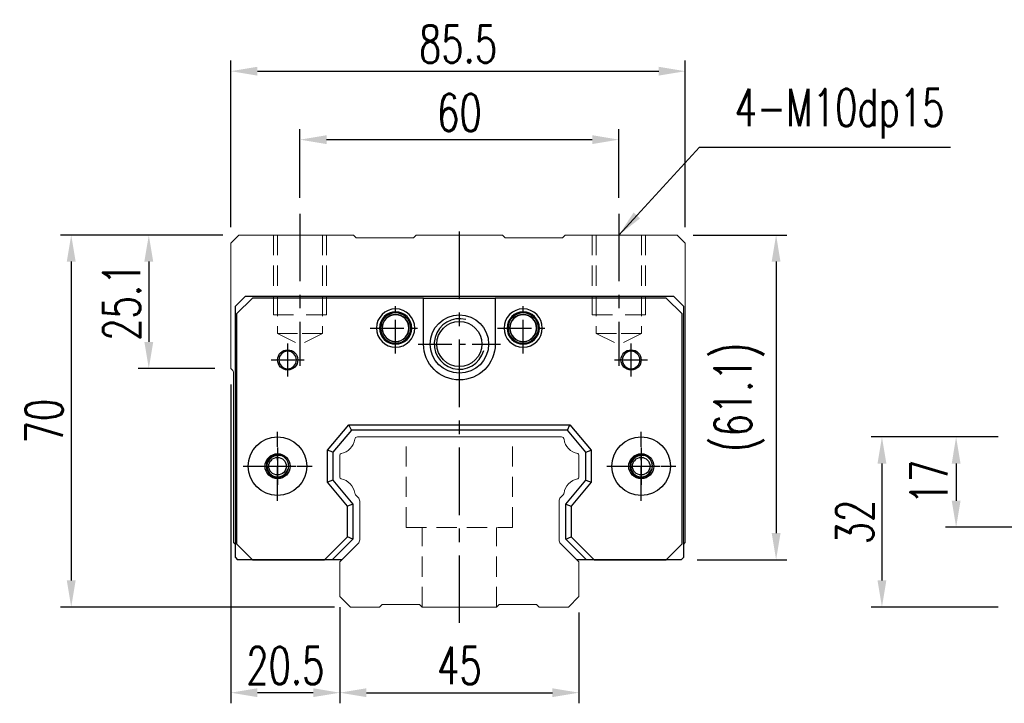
# Model space of a CAD drawing. Header units: millimetres. Extents: x 560 to 1081, y 594 to 775.
# Tile 1 of 50: x 560 to 745, y 604 to 732. Entities that reach past the tile are written whole.
import ezdxf

# ---------------------------------------------------------------- set-up
doc = ezdxf.new("R2010")
doc.units = ezdxf.units.MM
doc.header["$PDSIZE"] = -1
for name, pattern in [('CENTER', [10.16, 6.35, -1.27, 1.27, -1.27]), ('DASHED', [0.75, 0.5, -0.25]), ('HIDDEN', [1.905, 1.27, -0.635])]:
    doc.linetypes.add(name, pattern=pattern)
for name, color, linetype in [('2', 7, 'Continuous'), ('CL', 1, 'CENTER'), ('DIM', 4, 'Continuous'), ('HID', 2, 'DASHED'), ('OUT', 3, 'Continuous'), ('中心線', 1, 'CENTER')]:
    doc.layers.add(name, color=color, linetype=linetype)
doc.styles.add('DIM-7', font='SIMPLEX.shx', dxfattribs={"width": 0.7, "bigfont": 'chineset.shx'})
doc.dimstyles.new('CNS', dxfattribs={"dimtxt": 3.5, "dimasz": 2.5, "dimexe": 1, "dimexo": 1.5, "dimgap": 0.09, "dimtad": 0, "dimdsep": 46, "dimtxsty": 'DIM-7', "dimcen": 0.09, "dimclrd": 1, "dimclre": 1, "dimclrt": 4, "dimadec": 0, "dimazin": 0, "dimtfac": 1, "dimtix": 1, "dimtmove": 2, "dimatfit": 3, "dimfxl": 1, "dimtvp": 0.971429, "dimtolj": 1, "dimarcsym": 0})

# ---------------------------------------------------------------- blocks, each defined once
blk = doc.blocks.new('*D6')
at = {"color": 7, "lineweight": -2, "transparency": 16777216}
for p, q in [((620.2, 620.74), (620.2, 603.62)), ((665.2, 620.74), (665.2, 603.62)), ((625.2, 605.62), (660.2, 605.62))]:
    blk.add_line(p, q, dxfattribs=at)
at = {"color": 7, "transparency": 16777216}
for points in [[(625.2, 606.45), (625.2, 604.79), (620.2, 605.62)], [(660.2, 606.45), (660.2, 604.79), (665.2, 605.62)]]:
    blk.add_solid(points, dxfattribs=at)
at = {"layer": 'DEFPOINTS', "color": 0, "transparency": 16777216}
for p in [(620.2, 623.74), (665.2, 623.74), (665.2, 605.62)]:
    blk.add_point(p, dxfattribs=at)
at = {"color": 7, "transparency": 16777216, "insert": (642.7, 610.72), "char_height": 7, "attachment_point": 5, "style": 'DIM-7'}
blk.add_mtext('\\A1;45', dxfattribs=at)
blk = doc.blocks.new('*D7')
at = {"color": 7, "lineweight": -2, "transparency": 16777216}
for p, q in [((599.7, 663.64), (599.7, 603.62)), ((620.2, 621.74), (620.2, 603.62)), ((615.2, 605.62), (604.7, 605.62))]:
    blk.add_line(p, q, dxfattribs=at)
at = {"color": 7, "transparency": 16777216}
for points in [[(604.7, 606.45), (604.7, 604.79), (599.7, 605.62)], [(615.2, 606.45), (615.2, 604.79), (620.2, 605.62)]]:
    blk.add_solid(points, dxfattribs=at)
at = {"layer": 'DEFPOINTS', "color": 0, "transparency": 16777216}
for p in [(599.7, 666.64), (620.2, 624.74), (599.7, 605.62)]:
    blk.add_point(p, dxfattribs=at)
at = {"color": 7, "transparency": 16777216, "insert": (609.95, 610.72), "char_height": 7, "attachment_point": 5, "style": 'DIM-7'}
blk.add_mtext('\\A1;20.5', dxfattribs=at)
blk = doc.blocks.new('*D8')
at = {"color": 7, "lineweight": -2, "transparency": 16777216}
for p, q in [((598.2, 691.74), (582.27, 691.74)), ((584.27, 686.74), (584.27, 671.64)), ((596.7, 666.64), (582.27, 666.64))]:
    blk.add_line(p, q, dxfattribs=at)
at = {"color": 7, "transparency": 16777216}
for points in [[(583.43, 686.74), (585.1, 686.74), (584.27, 691.74)], [(583.43, 671.64), (585.1, 671.64), (584.27, 666.64)]]:
    blk.add_solid(points, dxfattribs=at)
at = {"layer": 'DEFPOINTS', "color": 0, "transparency": 16777216}
for p in [(601.2, 691.74), (584.27, 666.64), (599.7, 666.64)]:
    blk.add_point(p, dxfattribs=at)
at = {"color": 7, "transparency": 16777216, "insert": (579.17, 679.19), "char_height": 7, "attachment_point": 5, "rotation": 90, "style": 'DIM-7'}
blk.add_mtext('\\A1;25.1', dxfattribs=at)
blk = doc.blocks.new('*D9')
at = {"color": 7, "lineweight": -2, "transparency": 16777216}
for p, q in [((612.7, 698.74), (612.7, 711.69)), ((672.7, 698.74), (672.7, 711.69)), ((617.7, 709.69), (667.7, 709.69))]:
    blk.add_line(p, q, dxfattribs=at)
at = {"color": 7, "transparency": 16777216}
for points in [[(617.7, 710.52), (617.7, 708.86), (612.7, 709.69)], [(667.7, 710.52), (667.7, 708.86), (672.7, 709.69)]]:
    blk.add_solid(points, dxfattribs=at)
at = {"layer": 'DEFPOINTS', "color": 0, "transparency": 16777216}
for p in [(672.7, 709.69), (612.7, 695.74), (672.7, 695.74)]:
    blk.add_point(p, dxfattribs=at)
at = {"color": 7, "transparency": 16777216, "insert": (642.7, 714.79), "char_height": 7, "attachment_point": 5, "style": 'DIM-7'}
blk.add_mtext('\\A1;60', dxfattribs=at)
blk = doc.blocks.new('*D10')
at = {"color": 7, "lineweight": -2, "transparency": 16777216}
for p, q in [((599.7, 693.24), (599.7, 724.57)), ((685.2, 693.24), (685.2, 724.57)), ((604.7, 722.57), (680.2, 722.57))]:
    blk.add_line(p, q, dxfattribs=at)
at = {"color": 7, "transparency": 16777216}
for points in [[(604.7, 723.4), (604.7, 721.74), (599.7, 722.57)], [(680.2, 723.4), (680.2, 721.74), (685.2, 722.57)]]:
    blk.add_solid(points, dxfattribs=at)
at = {"layer": 'DEFPOINTS', "color": 0, "transparency": 16777216}
for p in [(685.2, 722.57), (599.7, 690.24), (685.2, 690.24)]:
    blk.add_point(p, dxfattribs=at)
at = {"color": 7, "transparency": 16777216, "insert": (642.45, 727.67), "char_height": 7, "attachment_point": 5, "style": 'DIM-7'}
blk.add_mtext('\\A1;85.5', dxfattribs=at)
blk = doc.blocks.new('*D11')
at = {"color": 7, "lineweight": -2, "transparency": 16777216}
for p, q in [((686.7, 691.74), (704.28, 691.74)), ((702.28, 686.74), (702.28, 635.64)), ((687.45, 630.64), (704.28, 630.64))]:
    blk.add_line(p, q, dxfattribs=at)
at = {"color": 7, "transparency": 16777216}
for points in [[(701.45, 686.74), (703.11, 686.74), (702.28, 691.74)], [(701.45, 635.64), (703.11, 635.64), (702.28, 630.64)]]:
    blk.add_solid(points, dxfattribs=at)
at = {"layer": 'DEFPOINTS', "color": 0, "transparency": 16777216}
for p in [(683.7, 691.74), (684.45, 630.64), (702.28, 630.64)]:
    blk.add_point(p, dxfattribs=at)
at = {"color": 7, "transparency": 16777216, "insert": (695.35, 661.19), "char_height": 7, "attachment_point": 5, "rotation": 90, "style": 'DIM-7'}
blk.add_mtext('\\A1;(61.1)', dxfattribs=at)
blk = doc.blocks.new('*D12')
at = {"color": 7, "lineweight": -2, "transparency": 16777216}
for p, q in [((598.2, 691.74), (567.67, 691.74)), ((569.67, 686.74), (569.67, 626.74)), ((619.2, 621.74), (567.67, 621.74))]:
    blk.add_line(p, q, dxfattribs=at)
at = {"color": 7, "transparency": 16777216}
for points in [[(568.84, 686.74), (570.51, 686.74), (569.67, 691.74)], [(568.84, 626.74), (570.51, 626.74), (569.67, 621.74)]]:
    blk.add_solid(points, dxfattribs=at)
at = {"layer": 'DEFPOINTS', "color": 0, "transparency": 16777216}
for p in [(601.2, 691.74), (569.67, 621.74), (622.2, 621.74)]:
    blk.add_point(p, dxfattribs=at)
at = {"color": 7, "transparency": 16777216, "insert": (564.57, 656.74), "char_height": 7, "attachment_point": 5, "rotation": 90, "style": 'DIM-7'}
blk.add_mtext('\\A1;70', dxfattribs=at)
blk = doc.blocks.new('*D21')
at = {"color": 7, "lineweight": -2, "transparency": 16777216}
for p, q in [((744.05, 653.74), (734.15, 653.74)), ((736.15, 648.74), (736.15, 641.74)), ((754.05, 636.74), (734.15, 636.74))]:
    blk.add_line(p, q, dxfattribs=at)
at = {"color": 7, "transparency": 16777216}
for points in [[(735.32, 648.74), (736.98, 648.74), (736.15, 653.74)], [(735.32, 641.74), (736.98, 641.74), (736.15, 636.74)]]:
    blk.add_solid(points, dxfattribs=at)
at = {"layer": 'DEFPOINTS', "color": 0, "transparency": 16777216}
for p in [(747.05, 653.74), (736.15, 636.74), (757.05, 636.74)]:
    blk.add_point(p, dxfattribs=at)
at = {"color": 7, "transparency": 16777216, "insert": (731.05, 645.24), "char_height": 7, "attachment_point": 5, "rotation": 90, "style": 'DIM-7'}
blk.add_mtext('\\A1;17', dxfattribs=at)
blk = doc.blocks.new('*D18')
at = {"color": 7, "lineweight": -2, "transparency": 16777216}
for p, q in [((744.05, 653.74), (720.19, 653.74)), ((722.19, 648.74), (722.19, 626.74)), ((744.05, 621.74), (720.19, 621.74))]:
    blk.add_line(p, q, dxfattribs=at)
at = {"color": 7, "transparency": 16777216}
for points in [[(721.36, 648.74), (723.02, 648.74), (722.19, 653.74)], [(721.36, 626.74), (723.02, 626.74), (722.19, 621.74)]]:
    blk.add_solid(points, dxfattribs=at)
at = {"layer": 'DEFPOINTS', "color": 0, "transparency": 16777216}
for p in [(747.05, 653.74), (722.19, 621.74), (747.05, 621.74)]:
    blk.add_point(p, dxfattribs=at)
at = {"color": 7, "transparency": 16777216, "insert": (717.09, 637.74), "char_height": 7, "attachment_point": 5, "rotation": 90, "style": 'DIM-7'}
blk.add_mtext('\\A1;32', dxfattribs=at)

msp = doc.modelspace()

# ---------------------------------------------------------------- linework, layer by layer
at = {"layer": '2', "color": 7, "linetype": 'Continuous'}
for p, q in [((600.549, 678.335), (602.449, 680.235)), ((603.774, 679.885), (600.774, 676.885)), ((602.449, 680.235), (682.949, 680.235)), ((635.949, 679.885), (603.774, 679.885)), ((635.949, 679.885), (649.449, 679.885)), ((635.949, 671.235), (635.949, 679.885)), ((649.449, 679.885), (649.449, 671.235)), ((681.624, 679.885), (649.449, 679.885)), ((684.624, 676.885), (681.624, 679.885)), ((682.949, 680.235), (684.849, 678.335)), ((600.549, 631.034), (600.549, 678.335)), ((684.849, 678.335), (684.849, 631.034)), ((600.774, 676.885), (600.774, 633.635)), ((684.624, 633.635), (684.624, 676.885)), ((617.899, 651.252), (621.913, 656.035)), ((622.379, 655.035), (621.913, 656.035)), ((621.913, 656.035), (663.485, 656.035)), ((663.018, 655.035), (663.485, 656.035)), ((663.485, 656.035), (667.499, 651.252)), ((622.379, 655.035), (618.899, 650.888)), ((663.018, 655.035), (622.379, 655.035)), ((666.499, 650.888), (663.018, 655.035)), ((617.899, 645.219), (617.899, 651.252)), ((618.899, 650.888), (617.899, 651.252)), ((618.899, 650.888), (618.899, 645.583)), ((666.499, 650.888), (667.499, 651.252)), ((666.499, 645.583), (666.499, 650.888)), ((667.499, 651.252), (667.499, 645.219)), ((618.899, 645.583), (617.899, 645.219)), ((621.649, 640.75), (617.899, 645.219)), ((618.899, 645.583), (622.649, 641.114)), ((662.749, 641.114), (666.499, 645.583)), ((667.499, 645.219), (663.749, 640.75)), ((666.499, 645.583), (667.499, 645.219)), ((622.649, 641.114), (621.649, 640.75)), ((622.649, 641.114), (622.649, 634.524)), ((662.749, 634.524), (662.749, 641.114)), ((662.749, 641.114), (663.749, 640.75)), ((621.649, 634.938), (621.649, 640.75)), ((663.749, 640.75), (663.749, 634.938)), ((600.774, 633.635), (603.774, 630.635)), ((617.346, 630.635), (621.649, 634.938)), ((622.649, 634.524), (618.76, 630.635)), ((622.649, 634.524), (621.649, 634.938)), ((662.749, 634.524), (663.749, 634.938)), ((666.637, 630.635), (662.749, 634.524)), ((663.749, 634.938), (668.051, 630.635)), ((681.624, 630.635), (684.624, 633.635)), ((600.549, 631.034), (600.947, 630.635)), ((619.766, 630.635), (600.947, 630.635)), ((603.774, 630.635), (617.346, 630.635)), ((618.76, 630.635), (617.346, 630.635)), ((620.599, 630.635), (618.76, 630.635)), ((668.051, 630.635), (664.799, 630.635)), ((684.45, 630.635), (665.631, 630.635)), ((668.051, 630.635), (681.624, 630.635)), ((684.45, 630.635), (684.849, 631.034))]:
    msp.add_line(p, q, dxfattribs=at)
at = {"layer": '2', "color": 7, "linetype": 'DASHED'}
for p, q in [((678.768, 649.208), (678.771, 649.204)), ((678.779, 647.284), (678.777, 647.279))]:
    msp.add_line(p, q, dxfattribs=at)
at = {"layer": '2', "color": 7, "linetype": 'Continuous'}
for radius in [5.5, 4.24]:
    msp.add_circle((642.699, 671.235), radius, dxfattribs=at)
for centre, radius, start, end in [((630.699, 674.235), 3.6, 90, 270), ((630.699, 674.235), 3.041, 90, 270), ((630.699, 674.235), 2.853, 90, 270), ((630.699, 674.235), 2.55, 90, 270), ((630.699, 674.235), 2.507, 90, 270), ((630.699, 674.235), 3.6, 270, 90), ((630.699, 674.235), 3.041, 270, 90), ((630.699, 674.235), 2.853, 270, 90), ((630.699, 674.235), 2.55, 270, 90), ((630.699, 674.235), 2.507, 270, 90), ((654.699, 674.235), 3.6, 90, 270), ((654.699, 674.235), 3.041, 90, 270), ((654.699, 674.235), 2.853, 90, 270), ((654.699, 674.235), 2.55, 90, 270), ((654.699, 674.235), 2.507, 90, 270), ((654.699, 674.235), 3.6, 270, 90), ((654.699, 674.235), 3.041, 270, 90), ((654.699, 674.235), 2.853, 270, 90), ((654.699, 674.235), 2.55, 270, 90), ((654.699, 674.235), 2.507, 270, 90), ((642.699, 671.235), 4.75, 75, 345), ((610.399, 668.235), 1.65, 90, 270), ((610.399, 668.235), 1.65, 270, 90), ((674.999, 668.235), 1.65, 90, 270), ((674.999, 668.235), 1.65, 270, 90), ((608.49, 648.235), 2.1, 90, 270), ((608.49, 648.235), 2.1, 270, 90), ((676.907, 648.235), 2.1, 0, 180), ((676.907, 648.235), 2.1, 180, 0)]:
    msp.add_arc(centre, radius, start, end, dxfattribs=at)
at = {"layer": '2', "color": 7, "linetype": 'Continuous', "extrusion": (0, 0, -1)}
for centre, radius, start, end in [((-642.699, 671.235), 6.75, 270, 0), ((-642.699, 671.235), 6.75, 180, 270), ((-674.999, 668.235), 1.9, 270, 90), ((-674.999, 668.235), 1.9, 90, 270), ((-608.49, 648.235), 5.5, 270, 90), ((-608.49, 648.235), 5.5, 90, 270), ((-676.907, 648.235), 5.5, 270, 90), ((-676.907, 648.235), 5.5, 90, 270), ((-608.49, 648.235), 2.35, 270, 90), ((-608.49, 648.235), 2.35, 90, 270), ((-676.907, 648.235), 2.35, 270, 90), ((-676.907, 648.235), 2.35, 90, 270)]:
    msp.add_arc(centre, radius, start, end, dxfattribs=at)
at = {"layer": '2', "color": 7, "linetype": 'DASHED'}
for points in [[(606.808, 649.492), (606.807, 649.491), (606.806, 649.49), (606.805, 649.488)], [(606.816, 646.967), (606.817, 646.966), (606.818, 646.965), (606.819, 646.964)]]:
    msp.add_open_spline(points, degree=3, dxfattribs=at)
at = {"layer": 'CL', "color": 0, "ltscale": 2}
for p, q in [((612.699, 695.735), (612.699, 667.11)), ((672.699, 695.735), (672.699, 667.11)), ((642.699, 618.735), (642.699, 693.735))]:
    msp.add_line(p, q, dxfattribs=at)
at = {"layer": 'CL', "color": 7}
for p, q in [((630.699, 669.435), (630.699, 679.035)), ((654.699, 669.435), (654.699, 679.035)), ((625.899, 674.235), (635.499, 674.235)), ((649.899, 674.235), (659.499, 674.235)), ((610.399, 665.135), (610.399, 671.335)), ((634.949, 671.235), (650.449, 671.235)), ((674.999, 665.135), (674.999, 671.335)), ((607.299, 668.235), (613.499, 668.235)), ((671.899, 668.235), (678.099, 668.235)), ((608.49, 641.735), (608.49, 654.735)), ((676.907, 641.735), (676.907, 654.735)), ((601.99, 648.235), (614.99, 648.235)), ((670.407, 648.235), (683.407, 648.235))]:
    msp.add_line(p, q, dxfattribs=at)
at = {"layer": 'HID', "color": 0, "linetype": 'HIDDEN', "lineweight": 0, "ltscale": 3}
for p, q in [((608.449, 673.235), (612.699, 671.11)), ((616.949, 673.235), (612.699, 671.11)), ((668.449, 673.235), (672.699, 671.11)), ((676.949, 673.235), (672.699, 671.11)), ((632.699, 636.735), (632.699, 653.735)), ((652.699, 636.735), (652.699, 653.735)), ((632.699, 636.735), (652.699, 636.735)), ((635.699, 621.735), (635.699, 636.735)), ((649.699, 621.735), (649.699, 636.735))]:
    msp.add_line(p, q, dxfattribs=at)
for points in [[(607.699, 691.735), (607.699, 676.735), (612.699, 676.735)], [(608.449, 691.735), (608.449, 673.235), (612.699, 673.235)], [(616.949, 691.735), (616.949, 673.235), (612.699, 673.235)], [(617.699, 691.735), (617.699, 676.735), (612.699, 676.735)], [(667.699, 691.735), (667.699, 676.735), (672.699, 676.735)], [(668.449, 691.735), (668.449, 673.235), (672.699, 673.235)], [(677.699, 691.735), (677.699, 676.735), (672.699, 676.735)], [(676.949, 691.735), (676.949, 673.235), (672.699, 673.235)]]:
    msp.add_lwpolyline(points, dxfattribs=at)
at = {"layer": 'OUT', "color": 0, "linetype": 'Continuous', "lineweight": 15}
for p, q in [((601.199, 691.735), (599.699, 690.235)), ((622.806, 691.735), (601.199, 691.735)), ((623.306, 691.235), (622.806, 691.735)), ((634.092, 691.235), (623.306, 691.235)), ((634.592, 691.735), (634.092, 691.235)), ((650.806, 691.735), (634.592, 691.735)), ((651.306, 691.235), (650.806, 691.735)), ((662.091, 691.235), (651.306, 691.235)), ((662.591, 691.735), (662.091, 691.235)), ((683.699, 691.735), (662.591, 691.735)), ((685.199, 690.235), (683.699, 691.735)), ((599.699, 690.235), (599.699, 666.635)), ((685.199, 633.885), (685.199, 690.235)), ((599.754, 666.573), (600.052, 666.275)), ((600.199, 665.921), (600.199, 633.885)), ((661.889, 653.735), (623.508, 653.735)), ((620.199, 650.305), (620.199, 646.166)), ((665.199, 646.166), (665.199, 650.305)), ((623.155, 642.882), (623.656, 642.381)), ((661.741, 642.381), (662.242, 642.882)), ((623.949, 641.674), (623.949, 634.4)), ((661.449, 634.4), (661.449, 641.674)), ((600.199, 633.885), (600.549, 633.535)), ((623.656, 633.693), (620.345, 630.382)), ((665.052, 630.382), (661.741, 633.693)), ((684.849, 633.535), (685.199, 633.885)), ((620.199, 630.028), (620.199, 623.735)), ((665.199, 623.735), (665.199, 630.028)), ((620.199, 623.735), (622.199, 621.735)), ((663.199, 621.735), (665.199, 623.735)), ((622.199, 621.735), (627.699, 621.735)), ((627.698, 621.735), (628.199, 622.235)), ((628.199, 622.235), (635.199, 622.235)), ((635.199, 622.235), (635.699, 621.735)), ((635.699, 621.735), (649.699, 621.735)), ((649.699, 621.735), (650.199, 622.235)), ((650.199, 622.235), (657.199, 622.235)), ((657.199, 622.235), (657.699, 621.735)), ((657.699, 621.735), (663.199, 621.735))]:
    msp.add_line(p, q, dxfattribs=at)
at = {"layer": 'OUT', "color": 7}
for centre in [(608.489, 648.235), (676.909, 648.235)]:
    msp.add_circle(centre, 1.65, dxfattribs=at)
at = {"layer": 'OUT', "color": 7, "linetype": 'ByBlock', "extrusion": (0, 0, -1)}
for start, end in [(270, 90), (90, 270)]:
    msp.add_arc((-610.399, 668.235), 1.9, start, end, dxfattribs=at)
at = {"layer": 'OUT', "color": 0, "linetype": 'Continuous', "lineweight": 15}
for centre, radius, start, end in [((600.249, 667.068), 0.7, 218.21079, 225), ((599.699, 665.921), 0.5, 0, 45), ((619.781, 653.803), 3.27, 281.5912, 351.34524), ((623.509, 653.235), 0.5, 90, 171.34524), ((661.889, 653.235), 0.5, 8.65476, 90), ((665.616, 653.803), 3.27, 188.65476, 258.4088), ((620.499, 650.305), 0.3, 101.5912, 180.00001), ((664.899, 650.305), 0.3, 359.99999, 78.4088), ((620.499, 646.166), 0.3, 179.99999, 258.40879), ((619.781, 642.668), 3.27, 8.65476, 78.4088), ((665.616, 642.668), 3.27, 101.5912, 171.34524), ((664.899, 646.166), 0.3, 281.59121, 0.00001), ((623.509, 643.235), 0.5, 188.65476, 225), ((661.889, 643.235), 0.5, 315, 351.34524), ((622.949, 641.674), 1, 359.99999, 45), ((662.449, 641.674), 1, 135, 180.00001), ((622.949, 634.4), 1, 315.00001, 0.00001), ((662.449, 634.4), 1, 179.99999, 225), ((620.699, 630.028), 0.5, 135.00023, 180.00001), ((664.699, 630.028), 0.5, 360, 45)]:
    msp.add_arc(centre, radius, start, end, dxfattribs=at)
at = {"layer": 'OUT', "color": 7}
for centre in [(608.489, 648.235), (676.909, 648.235)]:
    msp.add_arc(centre, 2, 75, 345, dxfattribs=at)
at = {"layer": '中心線', "color": 7, "ltscale": 3}
for p, q in [((608.489, 651.735), (608.489, 644.735)), ((676.909, 651.735), (676.909, 644.735)), ((604.989, 648.235), (611.989, 648.235)), ((673.409, 648.235), (680.409, 648.235))]:
    msp.add_line(p, q, dxfattribs=at)

# ---------------------------------------------------------------- texts
at = {"layer": 'DIM', "color": 0, "insert": (694.474, 709.901), "char_height": 7, "attachment_point": 7, "style": 'DIM-7'}
msp.add_mtext('\\A1;4-M10dp15', dxfattribs=at)

# ---------------------------------------------------------------- dimensions: what is measured, and where the dimension line sits
at = {"color": 0}
for base, p1, p2, picture, middle in [((685.199, 722.571), (599.699, 690.235), (685.199, 690.235), '*D10', (642.449, 727.671)), ((672.699, 709.691), (612.699, 695.735), (672.699, 695.735), '*D9', (642.699, 714.791)), ((599.699, 605.62), (620.199, 624.744), (599.699, 666.635), '*D7', (609.949, 610.72)), ((665.199, 605.62), (620.199, 623.735), (665.199, 623.735), '*D6', (642.699, 610.72))]:
    dim = msp.add_linear_dim(base=base, p1=p1, p2=p2, dimstyle='CNS', override={"dimscale": 2, "dimgap": 0.8, "dimtad": 1, "dimclrd": 7, "dimclre": 7, "dimclrt": 7, "dimtmove": 1}, dxfattribs=at)
    dim.commit()
    dim.dimension.update_dxf_attribs({"geometry": picture, "text_midpoint": middle})
for base, p1, p2, picture, middle in [((569.673, 621.735), (601.199, 691.735), (622.199, 621.735), '*D12', (564.573, 656.735)), ((584.266, 666.635), (601.199, 691.735), (599.699, 666.635), '*D8', (579.166, 679.185)), ((722.19, 621.735), (747.048, 653.735), (747.048, 621.735), '*D18', (717.09, 637.735)), ((736.15, 636.735), (747.048, 653.735), (757.048, 636.735), '*D21', (731.05, 645.235))]:
    dim = msp.add_linear_dim(base=base, p1=p1, p2=p2, angle=90, dimstyle='CNS', override={"dimscale": 2, "dimgap": 0.8, "dimtad": 1, "dimclrd": 7, "dimclre": 7, "dimclrt": 7, "dimtmove": 1}, dxfattribs=at)
    dim.commit()
    dim.dimension.update_dxf_attribs({"geometry": picture, "text_midpoint": middle})
dim = msp.add_linear_dim(base=(702.28, 630.635), p1=(683.699, 691.735), p2=(684.45, 630.635), angle=90, text='(<>)', dimstyle='CNS', override={"dimscale": 2, "dimgap": 0.8, "dimtad": 1, "dimclrd": 7, "dimclre": 7, "dimclrt": 7, "dimtmove": 1}, dxfattribs=at)
dim.commit()
dim.dimension.update_dxf_attribs({"geometry": '*D11', "text_midpoint": (695.347, 661.185)})

# ---------------------------------------------------------------- leaders
at = {"layer": 'DIM', "color": 0, "annotation_type": 0, "has_hookline": 1, "hookline_direction": 0, "text_width": 40.6}
msp.add_leader([(672.699, 691.735), (687.874, 708.301), (692.874, 708.301)], dimstyle='CNS', override={"dimscale": 2, "dimgap": 0.8, "dimtad": 1, "dimclrd": 7, "dimclre": 4, "dimtmove": 1}, dxfattribs=at)

doc.saveas('drawing.dxf')
